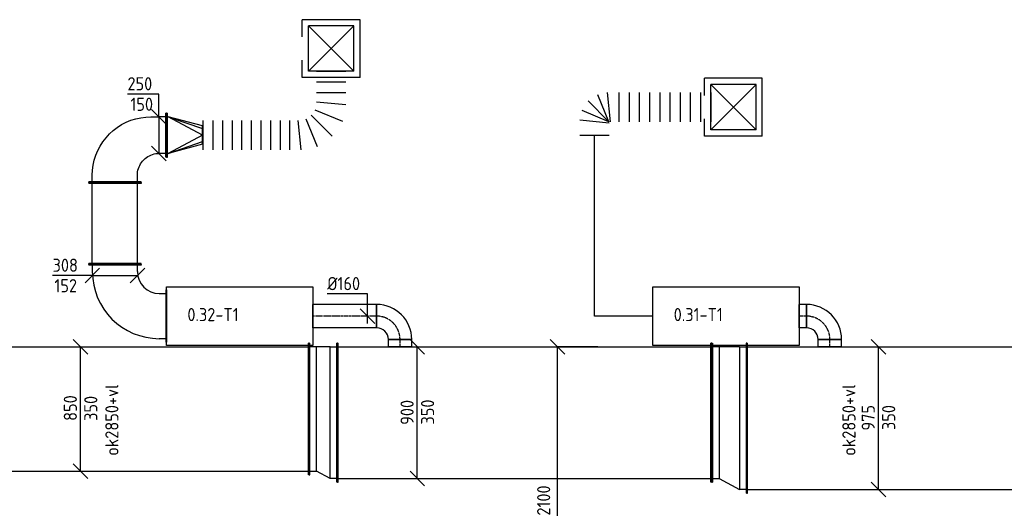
# Model space of a CAD drawing. Header units: millimetres. Extents: x -17664 to 48661, y -98 to 70975.
# Tile 13 of 62: x 12870 to 19602, y 23597 to 26936. Entities that reach past the tile are written whole.
import ezdxf

# ---------------------------------------------------------------- set-up
doc = ezdxf.new("R2010")
doc.units = ezdxf.units.MM
doc.linetypes.add('CENTER2', pattern=[28.575, 19.05, -3.175, 3.175, -3.175])
doc.linetypes.add('SMALL_DASH', pattern=[1.5, 0.5, -1])
for name, color, linetype in [('WL570---_APP', 2, 'Continuous'), ('WL570---_TOEVOER_D', 3, 'Continuous'), ('WL570---_TOEVOER_HL', 1, 'CENTER2'), ('WL570---_TOEVOER_RST', 3, 'Continuous'), ('WL570---_TOEVOER_RST_HL', 1, 'CENTER2'), ('WM570---', 1, 'Continuous'), ('WM570---_TOEVOER', 1, 'Continuous')]:
    doc.layers.add(name, color=color, linetype=linetype)
doc.styles.add('STABICAD-018', font='ISOCP.SHX', dxfattribs={"height": 90})
doc.styles.add('STABICAD-025', font='ISOCP.SHX', dxfattribs={"height": 125})
doc.dimstyles.new('STABICAD', dxfattribs={"dimscale": 50, "dimtxt": 90, "dimasz": 2, "dimexe": 0, "dimexo": 0, "dimgap": 1.5, "dimtad": 0, "dimdec": 0, "dimzin": 0, "dimdsep": 46, "dimtxsty": 'STABICAD-018', "dimblk1": 'OBLIQUE', "dimblk2": 'OBLIQUE', "dimsah": 1, "dimcen": -3, "dimadec": 0, "dimazin": 0, "dimtfac": 1, "dimtdec": 0, "dimtofl": 0, "dimtmove": 2, "dimatfit": 3, "dimfxl": 1, "dimtvp": 1.055556, "dimtolj": 1, "dimtzin": 0, "dimarcsym": 0})

# ---------------------------------------------------------------- blocks, each defined once
blk = doc.blocks.new('*U385')
at = {"color": 0, "linetype": 'Continuous'}
for p, q in [((0, 450, -3025), (5, 450, -3025)), ((0, -450, -3025), (0, 450, -3025)), ((5, -450, -3025), (5, 450, -3025)), ((5, 425, -3025), (2067.3, 425, -3025)), ((2072.3, 450, -3025), (2067.3, 450, -3025)), ((2067.3, -450, -3025), (2067.3, 450, -3025)), ((2072.3, -450, -3025), (2072.3, 450, -3025)), ((0, -450, -3025), (5, -450, -3025)), ((5, -425, -3025), (2067.3, -425, -3025)), ((2072.3, -450, -3025), (2067.3, -450, -3025))]:
    blk.add_line(p, q, dxfattribs=at)
at = {"layer": 'WM570---', "color": 2, "style": 'STABICAD-018'}
for tag, p in [('POSITIONCODE', (14834, 24425, 3025)), ('SECTIONCODE', (12777.4, 24275, 3025)), ('CODE', (12777.4, 24275, 3025))]:
    blk.add_attdef(tag, p, '', height=1.8, dxfattribs=at)
blk = doc.blocks.new('_Oblique')
at = {"color": 0, "linetype": 'ByBlock', "lineweight": -2}
blk.add_line((-0.5, -0.5), (0.5, 0.5), dxfattribs=at)
blk = doc.blocks.new('*D114')
at = {"layer": 'Defpoints', "color": 0, "transparency": 16777216}
for p in [(16547.9, 24700), (16823.7, 24700), (16823.7, 22600)]:
    blk.add_point(p, dxfattribs=at)
at = {"layer": 'WM570---', "color": 0, "lineweight": -2, "transparency": 16777216}
for p, q in [((16823.7, 24700), (16547.9, 24700)), ((16547.9, 22600), (16547.9, 24700)), ((16823.7, 22600), (16547.9, 22600))]:
    blk.add_line(p, q, dxfattribs=at)
at = {"layer": 'WM570---', "color": 0, "lineweight": -2, "transparency": 16777216, "xscale": 100, "yscale": 100, "zscale": 100}
for p, rotation in [((16547.9, 24700), 90), ((16547.9, 22600), 270)]:
    blk.add_blockref('_Oblique', p, dxfattribs=dict(at, rotation=rotation))
at = {"layer": 'WM570---', "color": 0, "transparency": 16777216, "insert": (16452.9, 23650), "char_height": 90, "attachment_point": 5, "rotation": 90, "style": 'STABICAD-018'}
blk.add_mtext('\\A1;2100', dxfattribs=at)
blk = doc.blocks.new('*U605')
at = {"color": 0, "linetype": 'Continuous'}
for p, q in [((50, 375, -3025), (-50, 475, -3025)), ((0, -425, -3025), (0, 425, -3025)), ((50, -475, -3025), (-50, -375, -3025))]:
    blk.add_line(p, q, dxfattribs=at)
at = {"color": 0, "linetype": 'Continuous', "style": 'STABICAD-018'}
for s, p in [('850', (-25, -81, -3025)), ('350', (115, -81, -3025))]:
    blk.add_text(s, height=90, rotation=90, dxfattribs=at).set_placement(p)
at = {"layer": 'WM570---', "color": 2, "style": 'STABICAD-018'}
blk.add_attdef('CODE', (13286.6, 24275, 3025), '', height=1.8, dxfattribs=at)
blk = doc.blocks.new('*U384')
at = {"color": 0, "linetype": 'Continuous'}
for p, q in [((-50, 450, -3025), (-45, 450, -3025)), ((-50, -450, -3025), (-50, 450, -3025)), ((-45, -450, -3025), (-45, 450, -3025)), ((0, 425, -3025), (-45, 425, -3025)), ((93.3, 425, -3025), (0, 425, -3025)), ((0, -425, -3025), (0, 425, -3025)), ((93.3, 425, -3025), (138.3, 425, -3025)), ((93.3, -475, -3025), (93.3, 425, -3025)), ((143.3, 450, -3025), (138.3, 450, -3025)), ((138.3, -500, -3025), (138.3, 450, -3025)), ((143.3, -500, -3025), (143.3, 450, -3025)), ((-50, -450, -3025), (-45, -450, -3025)), ((-45, -425, -3025), (0, -425, -3025)), ((93.3, -475, -3025), (0, -425, -3025)), ((138.3, -475, -3025), (93.3, -475, -3025)), ((143.3, -500, -3025), (138.3, -500, -3025))]:
    blk.add_line(p, q, dxfattribs=at)
at = {"layer": 'WM570---', "color": 2, "style": 'STABICAD-018'}
for tag, p in [('CODE', (14899.7, 24375, 3025)), ('SECTIONCODE', (14899.7, 24275, 3025)), ('POSITIONCODE', (14899.7, 24275, 3025))]:
    blk.add_attdef(tag, p, '', height=1.8, dxfattribs=at)
blk = doc.blocks.new('*U383')
at = {"color": 0, "linetype": 'Continuous'}
for p, q in [((0, 475, -3025), (5, 475, -3025)), ((0, -475, -3025), (0, 475, -3025)), ((5, -475, -3025), (5, 475, -3025)), ((2558.9, 475, -3025), (2553.9, 475, -3025)), ((2553.9, -475, -3025), (2553.9, 475, -3025)), ((2558.9, -475, -3025), (2558.9, 475, -3025)), ((5, 450, -3025), (2553.9, 450, -3025)), ((5, -450, -3025), (2553.9, -450, -3025)), ((0, -475, -3025), (5, -475, -3025)), ((2558.9, -475, -3025), (2553.9, -475, -3025))]:
    blk.add_line(p, q, dxfattribs=at)
at = {"layer": 'WM570---', "color": 2, "style": 'STABICAD-018'}
for tag in ['CODE', 'SECTIONCODE', 'POSITIONCODE']:
    blk.add_attdef(tag, (15043, 24250, 3025), '', height=1.8, dxfattribs=at)
blk = doc.blocks.new('*U382')
at = {"color": 0, "linetype": 'Continuous'}
for p, q in [((0, 80, -3025), (50, 80, -3025)), ((0, -80, -3025), (0, 80, -3025)), ((50, 80, -3025), (50, -80, -3025)), ((0, -80, -3025), (50, -80, -3025))]:
    blk.add_line(p, q, dxfattribs=at)
at = {"layer": 'WL570---_TOEVOER_HL', "linetype": 'CENTER2'}
blk.add_line((0, 0, -3025), (50, 0, -3025), dxfattribs=at)
at = {"layer": 'WM570---', "color": 2, "style": 'STABICAD-018'}
for tag in ['CODE', 'SECTIONCODE', 'POSITIONCODE']:
    blk.add_attdef(tag, (15470.9, 24700, 3025), '', height=1.8, dxfattribs=at)
blk = doc.blocks.new('*U381')
at = {"color": 0, "linetype": 'Continuous'}
for p, q in [((-80, 160, -3025), (80, 160, -3025)), ((-160, -80, -3025), (-160, 80, -3025))]:
    blk.add_line(p, q, dxfattribs=at)
for radius, end in [(80, 0), (240, 360)]:
    blk.add_arc((-160, 160, -3025), radius, 270, end, dxfattribs=at)
at = {"layer": 'WL570---_TOEVOER_HL', "linetype": 'CENTER2'}
blk.add_arc((-160, 160, -3025), 160, 270, 0, dxfattribs=at)
at = {"layer": 'WM570---', "color": 2, "style": 'STABICAD-018'}
for tag, p in [('CODE', (15470.9, 25010, 3025)), ('SECTIONCODE', (15470.9, 24910, 3025)), ('POSITIONCODE', (15470.9, 24910, 3025))]:
    blk.add_attdef(tag, p, '', height=1.8, dxfattribs=at)
blk = doc.blocks.new('*U380')
at = {"color": 0, "linetype": 'Continuous'}
for p, q in [((0, 80, -3025), (435.9, 80, -3025)), ((0, -80, -3025), (0, 80, -3025)), ((435.9, 80, -3025), (435.9, -80, -3025)), ((0, -80, -3025), (435.9, -80, -3025))]:
    blk.add_line(p, q, dxfattribs=at)
at = {"layer": 'WL570---_TOEVOER_HL', "linetype": 'CENTER2'}
blk.add_line((0, 0, -3025), (435.9, 0, -3025), dxfattribs=at)
at = {"layer": 'WM570---', "color": 2, "style": 'STABICAD-018'}
for tag in ['CODE', 'SECTIONCODE', 'POSITIONCODE']:
    blk.add_attdef(tag, (15310.9, 24910, 3025), '', height=1.8, dxfattribs=at)
blk = doc.blocks.new('*U604')
at = {"color": 0, "linetype": 'Continuous'}
for p, q in [((50, 400, -3025), (-50, 500, -3025)), ((0, -450, -3025), (0, 450, -3025)), ((50, -500, -3025), (-50, -400, -3025))]:
    blk.add_line(p, q, dxfattribs=at)
at = {"color": 0, "linetype": 'Continuous', "style": 'STABICAD-018'}
for s, p in [('900', (-25, -82.9, -3025)), ('350', (115, -81, -3025))]:
    blk.add_text(s, height=90, rotation=90, dxfattribs=at).set_placement(p)
at = {"layer": 'WM570---', "color": 2, "style": 'STABICAD-018'}
blk.add_attdef('CODE', (15589.1, 24250, 3025), '', height=1.8, dxfattribs=at)
blk = doc.blocks.new('*U379')
at = {"color": 0, "linetype": 'Continuous'}
for p, q in [((0, 512.5, -3025), (5, 512.5, -3025)), ((0, -512.5, -3025), (0, 512.5, -3025)), ((5, -512.5, -3025), (5, 512.5, -3025)), ((5, 487.5, -3025), (4116.7, 487.5, -3025)), ((4121.7, 512.5, -3025), (4116.7, 512.5, -3025)), ((4116.7, -512.5, -3025), (4116.7, 512.5, -3025)), ((4121.7, -512.5, -3025), (4121.7, 512.5, -3025)), ((0, -512.5, -3025), (5, -512.5, -3025)), ((5, -487.5, -3025), (4116.7, -487.5, -3025)), ((4121.7, -512.5, -3025), (4116.7, -512.5, -3025))]:
    blk.add_line(p, q, dxfattribs=at)
at = {"layer": 'WM570---', "color": 2, "style": 'STABICAD-018'}
for tag, p in [('SECTIONCODE', (18202.4, 24362.5, 3025)), ('POSITIONCODE', (18202.4, 24362.5, 3025)), ('CODE', (17841.8, 24212.5, 3025))]:
    blk.add_attdef(tag, p, '', height=1.8, dxfattribs=at)
blk = doc.blocks.new('*U378')
at = {"color": 0, "linetype": 'Continuous'}
for p, q in [((-50, 512.5, -3025), (-45, 512.5, -3025)), ((-50, -512.5, -3025), (-50, 512.5, -3025)), ((-45, -512.5, -3025), (-45, 512.5, -3025)), ((-45, 487.5, -3025), (0, 487.5, -3025)), ((140, 412.5, -3025), (0, 487.5, -3025)), ((0, -487.5, -3025), (0, 487.5, -3025)), ((185, 412.5, -3025), (140, 412.5, -3025)), ((140, -487.5, -3025), (140, 412.5, -3025)), ((190, 437.5, -3025), (185, 437.5, -3025)), ((185, -512.5, -3025), (185, 437.5, -3025)), ((190, -512.5, -3025), (190, 437.5, -3025)), ((-50, -512.5, -3025), (-45, -512.5, -3025)), ((0, -487.5, -3025), (-45, -487.5, -3025)), ((0, -487.5, -3025), (140, -487.5, -3025)), ((140, -487.5, -3025), (185, -487.5, -3025)), ((190, -512.5, -3025), (185, -512.5, -3025))]:
    blk.add_line(p, q, dxfattribs=at)
at = {"layer": 'WM570---', "color": 2, "style": 'STABICAD-018'}
for tag in ['CODE', 'SECTIONCODE', 'POSITIONCODE']:
    blk.add_attdef(tag, (17791.8, 24212.5, 3025), '', height=1.8, dxfattribs=at)
blk = doc.blocks.new('*U377')
at = {"color": 0, "linetype": 'Continuous'}
for p, q in [((0, 80, -3025), (50, 80, -3025)), ((0, -80, -3025), (0, 80, -3025)), ((50, 80, -3025), (50, -80, -3025)), ((0, -80, -3025), (50, -80, -3025))]:
    blk.add_line(p, q, dxfattribs=at)
at = {"layer": 'WL570---_TOEVOER_HL', "linetype": 'CENTER2'}
blk.add_line((0, 0, -3025), (50, 0, -3025), dxfattribs=at)
at = {"layer": 'WM570---', "color": 2, "style": 'STABICAD-018'}
for tag in ['CODE', 'SECTIONCODE', 'POSITIONCODE']:
    blk.add_attdef(tag, (18410, 24700, 3025), '', height=1.8, dxfattribs=at)
blk = doc.blocks.new('*U376')
at = {"color": 0, "linetype": 'Continuous'}
for p, q in [((-80, 160, -3025), (80, 160, -3025)), ((-160, -80, -3025), (-160, 80, -3025))]:
    blk.add_line(p, q, dxfattribs=at)
for radius in [80, 240]:
    blk.add_arc((-160, 160, -3025), radius, 270, 0, dxfattribs=at)
at = {"layer": 'WL570---_TOEVOER_HL', "linetype": 'CENTER2'}
blk.add_arc((-160, 160, -3025), 160, 270, 0, dxfattribs=at)
at = {"layer": 'WM570---', "color": 2, "style": 'STABICAD-018'}
for tag, p in [('CODE', (18410, 25010, 3025)), ('SECTIONCODE', (18410, 24910, 3025)), ('POSITIONCODE', (18410, 24910, 3025))]:
    blk.add_attdef(tag, p, '', height=1.8, dxfattribs=at)
blk = doc.blocks.new('*U375')
at = {"color": 0, "linetype": 'Continuous'}
for p, q in [((0, 80, -3025), (50, 80, -3025)), ((0, -80, -3025), (0, 80, -3025)), ((50, 80, -3025), (50, -80, -3025)), ((0, -80, -3025), (50, -80, -3025))]:
    blk.add_line(p, q, dxfattribs=at)
at = {"layer": 'WL570---_TOEVOER_HL', "linetype": 'CENTER2'}
blk.add_line((0, 0, -3025), (50, 0, -3025), dxfattribs=at)
at = {"layer": 'WM570---', "color": 2, "style": 'STABICAD-018'}
for tag in ['CODE', 'SECTIONCODE', 'POSITIONCODE']:
    blk.add_attdef(tag, (18250, 24910, 3025), '', height=1.8, dxfattribs=at)
blk = doc.blocks.new('*U603')
at = {"color": 0, "linetype": 'Continuous'}
for p, q in [((0, 152.4, -3025), (-275.1, 152.4, -3025)), ((0, -50, -3025), (0, 152.4, -3025)), ((50, -50, -3025), (-50, 50, -3025))]:
    blk.add_line(p, q, dxfattribs=at)
at = {"color": 0, "linetype": 'Continuous', "style": 'STABICAD-018'}
blk.add_text('%%c160', height=90, dxfattribs=at).set_placement((-275.1, 177.4, -3025))
at = {"layer": 'WM570---', "color": 2, "style": 'STABICAD-018'}
blk.add_attdef('CODE', (15248.3, 24910, 3025), '', height=1.8, dxfattribs=at)
blk = doc.blocks.new('*U602')
at = {"color": 0, "linetype": 'Continuous'}
for p, q in [((50, 437.5, -3025), (-50, 537.5, -3025)), ((0, -487.5, -3025), (0, 487.5, -3025)), ((50, -537.5, -3025), (-50, -437.5, -3025))]:
    blk.add_line(p, q, dxfattribs=at)
at = {"color": 0, "linetype": 'Continuous', "style": 'STABICAD-018'}
for s, p in [('975', (-25, -84.7, -3025)), ('350', (115, -81, -3025))]:
    blk.add_text(s, height=90, rotation=90, dxfattribs=at).set_placement(p)
at = {"layer": 'WM570---', "color": 2, "style": 'STABICAD-018'}
blk.add_attdef('CODE', (18741.9, 24212.5, 3025), '', height=1.8, dxfattribs=at)
blk = doc.blocks.new('*U346')
at = {"color": 0, "linetype": 'Continuous'}
for p, q in [((-354, 179, -3000), (-349, 179, -3000)), ((-354, -179, -3000), (-354, 179, -3000)), ((-349, -179, -3000), (-349, 179, -3000)), ((-349, 154, -3000), (-304, 154, -3000)), ((-354, -179, -3000), (-349, -179, -3000)), ((-304, -154, -3000), (-349, -154, -3000)), ((-154, -304, -3000), (-154, -349, -3000)), ((154, -349, -3000), (154, -304, -3000)), ((-179, -354, -3000), (-179, -349, -3000)), ((-179, -349, -3000), (179, -349, -3000)), ((-179, -354, -3000), (179, -354, -3000)), ((179, -354, -3000), (179, -349, -3000))]:
    blk.add_line(p, q, dxfattribs=at)
for radius in [458, 150]:
    blk.add_arc((-304, -304, -3000), radius, 0, 90, dxfattribs=at)
at = {"layer": 'WM570---', "color": 2, "style": 'STABICAD-018'}
for tag in ['CODE', 'SECTIONCODE', 'POSITIONCODE']:
    blk.add_attdef(tag, (13521, 24910, 3000), '', height=1.8, dxfattribs=at)
blk = doc.blocks.new('*U115')
at = {"color": 0, "linetype": 'Continuous'}
for p, q in [((-59.7, 0, -3000), (-271.7, 0, -3000)), ((0, 0, -3000), (-59.7, 0, -3000)), ((-50, -50, -3000), (50, 50, -3000)), ((0, 0, -3000), (308, 0, -3000)), ((258, -50, -3000), (358, 50, -3000))]:
    blk.add_line(p, q, dxfattribs=at)
at = {"color": 0, "linetype": 'Continuous', "style": 'STABICAD-018'}
for s, p in [('308', (-271.7, 25, -3000)), ('152', (-259.1, -115, -3000))]:
    blk.add_text(s, height=90, dxfattribs=at).set_placement(p)
at = {"layer": 'WM570---_TOEVOER', "color": 2, "style": 'STABICAD-018'}
blk.add_attdef('CODE', (13367, 25403.2, 3000), '', height=1.8, dxfattribs=at)
blk = doc.blocks.new('*U345')
at = {"color": 0, "linetype": 'Continuous'}
for p, q in [((0, 179, -3000), (5, 179, -3000)), ((0, -179, -3000), (0, 179, -3000)), ((5, -179, -3000), (5, 179, -3000)), ((5, 154, -3000), (553.4, 154, -3000)), ((558.4, 179, -3000), (553.4, 179, -3000)), ((553.4, -179, -3000), (553.4, 179, -3000)), ((558.4, -179, -3000), (558.4, 179, -3000)), ((0, -179, -3000), (5, -179, -3000)), ((5, -154, -3000), (553.4, -154, -3000)), ((558.4, -179, -3000), (553.4, -179, -3000))]:
    blk.add_line(p, q, dxfattribs=at)
at = {"layer": 'WM570---', "color": 2, "style": 'STABICAD-018'}
for tag in ['CODE', 'SECTIONCODE', 'POSITIONCODE']:
    blk.add_attdef(tag, (13521, 25264, 3000), '', height=1.8, dxfattribs=at)
blk = doc.blocks.new('*U344')
at = {"color": 0, "linetype": 'Continuous'}
for p, q in [((-325, 179, -3000), (-320, 179, -3000)), ((-325, -179, -3000), (-325, 179, -3000)), ((-320, -179, -3000), (-320, 179, -3000)), ((-320, 154, -3000), (-275, 154, -3000)), ((-275, 154, -3000), (-240.1, 152.5, -3000)), ((-240.1, 152.5, -3000), (-205.5, 147.9, -3000)), ((-205.5, 147.9, -3000), (-171.5, 140.4, -3000)), ((-171.5, 140.4, -3000), (-138.2, 129.9, -3000)), ((-138.2, 129.9, -3000), (-106, 116.5, -3000)), ((-106, 116.5, -3000), (-75, 100.4, -3000)), ((-75, 100.4, -3000), (-45.6, 81.7, -3000)), ((-45.6, 81.7, -3000), (-17.9, 60.4, -3000)), ((-17.9, 60.4, -3000), (7.8, 36.8, -3000)), ((7.8, 36.8, -3000), (31.4, 11.1, -3000)), ((31.4, 11.1, -3000), (52.7, -16.6, -3000)), ((52.7, -16.6, -3000), (71.4, -46, -3000)), ((71.4, -46, -3000), (87.5, -77, -3000)), ((87.5, -77, -3000), (100.9, -109.2, -3000)), ((100.9, -109.2, -3000), (111.4, -142.5, -3000)), ((-325, -179, -3000), (-320, -179, -3000)), ((-320, -154, -3000), (-275, -154, -3000)), ((-275, -154, -3000), (-263.2, -154.5, -3000)), ((-263.2, -154.5, -3000), (-251.5, -155.8, -3000)), ((-251.5, -155.8, -3000), (-240, -158.1, -3000)), ((-240, -158.1, -3000), (-228.6, -161.3, -3000)), ((-228.6, -161.3, -3000), (-217.6, -165.4, -3000)), ((-217.6, -165.4, -3000), (-206.9, -170.3, -3000)), ((-206.9, -170.3, -3000), (-196.6, -176.1, -3000)), ((-196.6, -176.1, -3000), (-186.8, -182.6, -3000)), ((-186.8, -182.6, -3000), (-177.6, -189.9, -3000)), ((-177.6, -189.9, -3000), (-168.9, -197.9, -3000)), ((-168.9, -197.9, -3000), (-160.9, -206.6, -3000)), ((111.4, -142.5, -3000), (118.9, -176.5, -3000)), ((118.9, -176.5, -3000), (123.5, -211.1, -3000)), ((-160.9, -206.6, -3000), (-153.6, -215.8, -3000)), ((-153.6, -215.8, -3000), (-147.1, -225.6, -3000)), ((-147.1, -225.6, -3000), (-141.3, -235.9, -3000)), ((-141.3, -235.9, -3000), (-136.4, -246.6, -3000)), ((-136.4, -246.6, -3000), (-132.3, -257.6, -3000)), ((-132.3, -257.6, -3000), (-129.1, -269, -3000)), ((-129.1, -269, -3000), (-126.8, -280.5, -3000)), ((123.5, -211.1, -3000), (125, -246, -3000)), ((125, -246, -3000), (125, -275, -3000)), ((-126.8, -280.5, -3000), (-125.5, -292.2, -3000)), ((-125.5, -292.2, -3000), (-125, -304, -3000)), ((-125, -349, -3000), (-125, -304, -3000)), ((125, -275, -3000), (125, -304, -3000)), ((125, -349, -3000), (125, -304, -3000)), ((-150, -354, -3000), (-150, -349, -3000)), ((-150, -349, -3000), (150, -349, -3000)), ((-150, -354, -3000), (150, -354, -3000)), ((150, -354, -3000), (150, -349, -3000))]:
    blk.add_line(p, q, dxfattribs=at)
at = {"layer": 'WM570---', "color": 2, "style": 'STABICAD-018'}
for tag in ['CODE', 'SECTIONCODE', 'POSITIONCODE']:
    blk.add_attdef(tag, (13521, 26147.4, 3000), '', height=1.8, dxfattribs=at)
blk = doc.blocks.new('*U116')
at = {"color": 0, "linetype": 'Continuous'}
for p, q in [((0, 155.6, -3000), (-214.4, 155.6, -3000)), ((0, 0, -3000), (0, 155.6, -3000)), ((50, -50, -3000), (-50, 50, -3000)), ((0, 0, -3000), (0, -250, -3000)), ((50, -300, -3000), (-50, -200, -3000))]:
    blk.add_line(p, q, dxfattribs=at)
at = {"color": 0, "linetype": 'Continuous', "style": 'STABICAD-018'}
for s, p in [('250', (-214.4, 180.6, -3000)), ('150', (-194.1, 40.6, -3000))]:
    blk.add_text(s, height=90, dxfattribs=at).set_placement(p)
at = {"layer": 'WM570---_TOEVOER', "color": 2, "style": 'STABICAD-018'}
blk.add_attdef('CODE', (13961, 26272.4, 3000), '', height=1.8, dxfattribs=at)
blk = doc.blocks.new('*U343')
at = {"color": 0, "linetype": 'Continuous'}
for p, q in [((-5, 150, -3000), (0, 150, -3000)), ((-5, -150, -3000), (-5, 150, -3000)), ((0, -150, -3000), (0, 150, -3000)), ((0, 125, -3000), (5, 125, -3000)), ((240, 0, -3000), (5, 125, -3000)), ((5, 125, -3000), (240, 44.2, -3000)), ((240, 62.5, -3000), (5, 125, -3000)), ((245, 62.5, -3000), (240, 62.5, -3000)), ((240, -62.5, -3000), (240, 62.5, -3000)), ((245, -62.5, -3000), (245, 62.5, -3000)), ((240, 0, -3000), (5, -125, -3000)), ((5, -125, -3000), (240, -44.2, -3000)), ((240, -62.5, -3000), (5, -125, -3000)), ((245, -62.5, -3000), (240, -62.5, -3000)), ((5, -125, -3000), (0, -125, -3000)), ((-5, -150, -3000), (0, -150, -3000))]:
    blk.add_line(p, q, dxfattribs=at)
at = {"layer": 'WM570---', "color": 2, "style": 'STABICAD-018'}
for tag, p in [('CODE', (13880, 26247.4, 3000)), ('SECTIONCODE', (13880, 26147.4, 3000)), ('POSITIONCODE', (13880, 26147.4, 3000))]:
    blk.add_attdef(tag, p, '', height=1.8, dxfattribs=at)
blk = doc.blocks.new('*U1200')
at = {"color": 0, "linetype": 'Continuous'}
for p, q in [((197.5, 197.5, -2700), (-197.5, 197.5, -2700)), ((-197.5, 80, -2700), (-197.5, 197.5, -2700)), ((155, 155, -2700), (-155, 155, -2700)), ((-155, -155, -2700), (-155, 155, -2700)), ((155, -155, -2700), (-155, 155, -2700)), ((-155, -155, -2700), (155, 155, -2700)), ((155, -155, -2700), (155, 155, -2700)), ((197.5, -197.5, -2700), (197.5, 197.5, -2700)), ((-197.5, -197.5, -2700), (-197.5, -80, -2700)), ((197.5, -197.5, -2700), (-197.5, -197.5, -2700)), ((155, -155, -2700), (-155, -155, -2700))]:
    blk.add_line(p, q, dxfattribs=at)
at = {"layer": 'WL570---_TOEVOER_RST_HL', "linetype": 'CENTER2'}
blk.add_circle((0, 0, -2700), 0.0125, dxfattribs=at)
at = {"layer": 'WM570---', "color": 1, "style": 'STABICAD-018'}
blk.add_attdef('PRODUCTCODE', (9978.6, 24204, 2700), '', height=1.8, rotation=355.4, dxfattribs=at)
at = {"layer": 'WM570---', "color": 2}
for tag, p, style in [('CODE', (9946.8, 23809.3, 2700), 'STABICAD-018'), ('SECTIONCODE', (9938.8, 23709.6, 2700), 'STABICAD-025'), ('MATERIALCODE', (9938.8, 23709.6, 2700), 'STABICAD-025'), ('POSITIONCODE', (9938.8, 23709.6, 2700), 'STABICAD-025'), ('FLOWPREFIX', (9921.4, 23213.4, 2700), 'STABICAD-018'), ('FLOW', (9943.9, 23211.6, 2700), 'STABICAD-018'), ('FLOWSUFFIX', (10109.9, 23198.3, 2700), 'STABICAD-018')]:
    blk.add_attdef(tag, p, '', height=1.8, rotation=355.4, dxfattribs=dict(at, style=style))
blk = doc.blocks.new('*U1201')
at = {"color": 0, "linetype": 'Continuous'}
for p, q in [((775, 436.2, -3000), (975, 436, -3000)), ((775, 363.4, -3000), (975, 363.3, -3000)), ((774.9, 290.7, -3000), (974.9, 290.5, -3000)), ((774.8, 227.8, -3000), (974.8, 207.9, -3000)), ((738.8, 135.9, -3000), (882.9, -8.3, -3000)), ((764, 173.6, -3000), (952.3, 95.4, -3000)), ((0, -100, -3000), (0, 100, -3000)), ((65.7, 100, -3000), (65.7, -100, -3000)), ((131.4, 100, -3000), (131.4, -100, -3000)), ((197, 100, -3000), (197, -100, -3000)), ((262.7, 100, -3000), (262.7, -100, -3000)), ((328.4, 100, -3000), (328.4, -100, -3000)), ((394.1, 100, -3000), (394.1, -100, -3000)), ((459.7, 100, -3000), (459.7, -100, -3000)), ((525.4, 100, -3000), (525.4, -100, -3000)), ((591.1, 100, -3000), (591.1, -100, -3000)), ((646.9, 100, -3000), (666.6, -100, -3000)), ((701.2, 110.8, -3000), (779.2, -77.6, -3000))]:
    blk.add_line(p, q, dxfattribs=at)
at = {"layer": 'WL570---_TOEVOER_D', "color": 2, "style": 'STABICAD-018'}
for tag in ['CODE', 'SECTIONCODE', 'POSITIONCODE']:
    blk.add_attdef(tag, (14125, 26147.4, 3000), '', height=1.8, dxfattribs=at)
blk = doc.blocks.new('*U1202')
at = {"color": 0, "linetype": 'Continuous'}
for p, q in [((0, -100, -3000), (0, 100, -3000)), ((107, 100, -3000), (87.3, -100, -3000)), ((173.4, 86.8, -3000), (97.2, -97.2, -3000)), ((238, 43.6, -3000), (97.2, -97.2, -3000)), ((281.2, -21, -3000), (97.2, -97.2, -3000)), ((294.4, -87.3, -3000), (94.4, -107, -3000)), ((294.4, -167, -3000), (94.4, -167, -3000)), ((294.4, -236.7, -3000), (94.4, -236.7, -3000)), ((294.4, -306.5, -3000), (94.4, -306.5, -3000)), ((294.4, -376.3, -3000), (94.4, -376.3, -3000)), ((294.4, -446.1, -3000), (94.4, -446.1, -3000)), ((294.4, -515.9, -3000), (94.4, -515.9, -3000)), ((294.4, -585.7, -3000), (94.4, -585.7, -3000)), ((294.4, -655.4, -3000), (94.4, -655.4, -3000)), ((294.4, -725.2, -3000), (94.4, -725.2, -3000)), ((294.4, -795, -3000), (94.4, -795, -3000))]:
    blk.add_line(p, q, dxfattribs=at)
at = {"color": 2, "linetype": 'SMALL_DASH'}
for q in [(92.8, -99, -3000), (93.8, -100.6, -3000), (95.4, -101.6, -3000)]:
    blk.add_line((97.2, -97.2, -3000), q, dxfattribs=at)
at = {"layer": 'WL570---_TOEVOER_D', "color": 2, "style": 'STABICAD-018'}
for tag in ['CODE', 'SECTIONCODE', 'POSITIONCODE']:
    blk.add_attdef(tag, (16800, 26144.1, 3000), '', height=1.8, dxfattribs=at)

msp = doc.modelspace()

# ---------------------------------------------------------------- linework, layer by layer
at = {"layer": 'WL570---_APP'}
for points in [[(13875, 25110), (14875, 25110), (14875, 24710), (13875, 24710)], [(17200, 25110), (18200, 25110), (18200, 24710), (17200, 24710)]]:
    msp.add_lwpolyline(points, close=True, dxfattribs=at)
at = {"layer": 'WL570---_TOEVOER_D'}
msp.add_lwpolyline([(17200, 24910), (16800, 24910), (16800, 26144.1)], dxfattribs=at)

# ---------------------------------------------------------------- block references
at = {"layer": 'WL570---_TOEVOER_D', "linetype": 'Continuous'}
for name, p in [('*U1201', (14125, 26147.4, 3000)), ('*U343', (13880, 26147.4, 3000)), ('*U385', (12777.4, 24275, 3025)), ('*U384', (14899.7, 24275, 3025)), ('*U383', (15043, 24250, 3025)), ('*U379', (17841.8, 24212.5, 3025))]:
    msp.add_blockref(name, p, dxfattribs=at)
for name, p, rotation in [('*U1202', (16800, 26144.1, 3000), 90.00000000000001), ('*U344', (13521, 26147.4, 3000), 90.00000000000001), ('*U345', (13521, 25264, 3000), 90.00000000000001), ('*U346', (13521, 24910, 3000), 180), ('*U380', (15310.9, 24910, 3025), 180), ('*U381', (15470.9, 24910, 3025), 90.00000000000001), ('*U375', (18250, 24910, 3025), 180), ('*U376', (18410, 24910, 3025), 90.00000000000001), ('*U382', (15470.9, 24700, 3025), 90.00000000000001), ('*U378', (17791.8, 24212.5, 3025), 180), ('*U377', (18410, 24700, 3025), 90.00000000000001)]:
    msp.add_blockref(name, p, dxfattribs=dict(at, rotation=rotation))
at = {"layer": 'WL570---_TOEVOER_RST', "linetype": 'Continuous'}
for p in [(15000, 26738.5, 2700), (17750, 26338.5, 2700)]:
    msp.add_blockref('*U1200', p, dxfattribs=at)
at = {"layer": 'WM570---_TOEVOER', "linetype": 'Continuous'}
for name, p in [('*U116', (13821.5, 26272.4, 3000)), ('*U115', (13367, 25187.9, 3000)), ('*U603', (15248.3, 24910, 3025)), ('*U605', (13286.6, 24275, 3025)), ('*U604', (15589.1, 24250, 3025)), ('*U602', (18741.9, 24212.5, 3025))]:
    msp.add_blockref(name, p, dxfattribs=at)

# ---------------------------------------------------------------- texts
at = {"layer": 'WM570---', "style": 'STABICAD-018'}
for s, p in [('0.32-T1', (14016.8, 24875.6)), ('0.31-T1', (17341.8, 24875.6))]:
    msp.add_text(s, height=90, dxfattribs=at).set_placement(p)
at = {"layer": 'WM570---_TOEVOER', "linetype": 'Continuous', "style": 'STABICAD-018'}
for p in [(13545.7, 23955.5), (18585, 23955.5)]:
    msp.add_text('ok2850+vl', height=90, rotation=90, dxfattribs=at).set_placement(p)

# ---------------------------------------------------------------- dimensions: what is measured, and where the dimension line sits
at = {"layer": 'WM570---'}
dim = msp.add_linear_dim(base=(16547.9, 24700), p1=(16823.7, 22600), p2=(16823.7, 24700), angle=90, dimstyle='STABICAD', dxfattribs=at)
dim.commit()
dim.dimension.update_dxf_attribs({"geometry": '*D114', "text_midpoint": (16452.9, 23650)})

doc.saveas('drawing.dxf')
